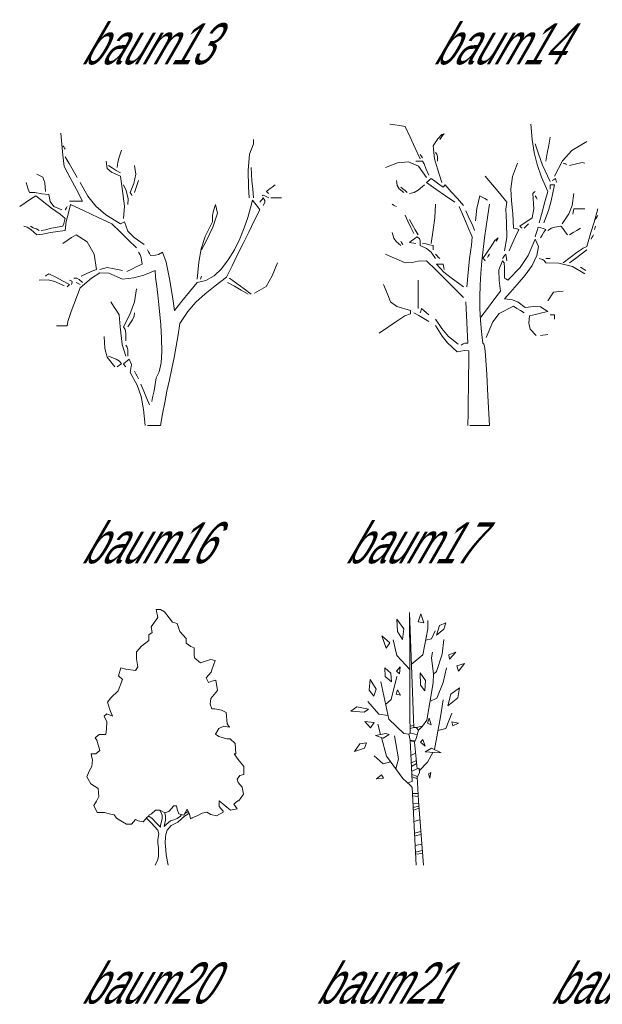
# Model space of a CAD drawing. Extents: x 12.9 to 34.2, y -51.7 to -4.
# Tile 4 of 75: x 12.9 to 17.9, y -41.4 to -33. Entities that reach past the tile are written whole.
import ezdxf
from ezdxf.enums import TextEntityAlignment as Align

# ---------------------------------------------------------------- set-up
doc = ezdxf.new("R2010")
doc.units = 0
doc.header["$MEASUREMENT"] = 0
doc.linetypes.add('AUSGEZOGEN', pattern=[0])
doc.layers.add('AST', color=44, linetype='CONTINUOUS', lineweight=18)
doc.layers.add('BLÄTTER', color=64, linetype='CONTINUOUS', lineweight=13)
doc.layers.add('FREIER_TEXT', color=7, linetype='AUSGEZOGEN')

msp = doc.modelspace()

# ---------------------------------------------------------------- linework, layer by layer
at = {"layer": 'AST'}
for p, q in [((16.12795, -33.94106), (16.0855, -33.935)), ((16.17106, -33.94745), (16.12795, -33.94106)), ((16.2145, -33.9545), (16.17106, -33.94745)), ((16.258, -34.04606), (16.2145, -33.9545)), ((17.29719, -34.06487), (17.2855, -33.935)), ((13.2905, -34.10456), (13.2815, -34.01)), ((16.3015, -34.13795), (16.258, -34.04606)), ((16.49328, -34.05839), (16.52773, -34.02361)), ((16.52206, -34.04795), (16.51, -34.064)), ((16.53445, -34.03256), (16.52206, -34.04795)), ((16.52773, -34.02361), (16.5475, -34.0175)), ((16.5475, -34.0175), (16.53445, -34.03256)), ((17.43895, -34.1135), (17.452, -34.046)), ((13.2995, -34.19945), (13.2905, -34.10456)), ((13.3055, -34.12856), (13.2995, -34.1195)), ((13.3115, -34.13795), (13.3055, -34.12856)), ((14.88904, -34.18972), (14.924, -34.1015)), ((14.924, -34.07606), (14.924, -34.064)), ((14.924, -34.08845), (14.924, -34.07606)), ((14.924, -34.1015), (14.924, -34.08845)), ((16.4545, -34.1195), (16.49328, -34.05839)), ((16.46461, -34.22878), (16.4545, -34.1195)), ((17.31457, -34.1758), (17.29719, -34.06487)), ((17.35179, -34.18745), (17.323, -34.1015)), ((17.42656, -34.181), (17.43895, -34.1135)), ((17.63623, -34.15945), (17.7655, -34.0835)), ((13.3085, -34.295), (13.2995, -34.19945)), ((13.3175, -34.148), (13.3115, -34.13795)), ((13.35095, -34.271), (13.3175, -34.2125)), ((13.76573, -34.25756), (13.77979, -34.21544)), ((13.77979, -34.21544), (13.7975, -34.157)), ((14.87825, -34.328), (14.88904, -34.18972)), ((16.345, -34.2305), (16.3015, -34.13795)), ((16.351, -34.2035), (16.345, -34.1945)), ((16.357, -34.2125), (16.351, -34.2035)), ((16.363, -34.2215), (16.357, -34.2125)), ((16.48666, -34.19072), (16.474, -34.175)), ((16.49134, -34.20979), (16.48666, -34.19072)), ((16.492, -34.2485), (16.49134, -34.20979)), ((17.34079, -34.27909), (17.31457, -34.1758)), ((17.38522, -34.28306), (17.35179, -34.18745)), ((17.4145, -34.2485), (17.42656, -34.181)), ((17.55628, -34.24706), (17.63623, -34.15945)), ((13.361, -34.39295), (13.3085, -34.295)), ((13.38506, -34.3295), (13.35095, -34.271)), ((13.67728, -34.31101), (13.6685, -34.2485)), ((13.71995, -34.30706), (13.6865, -34.286)), ((13.76, -34.304), (13.76573, -34.25756)), ((13.92112, -34.3609), (13.9085, -34.286)), ((16.15009, -34.26313), (16.0495, -34.304)), ((16.2445, -34.25488), (16.15009, -34.26313)), ((16.32879, -34.2922), (16.2445, -34.25488)), ((16.32556, -34.2485), (16.3075, -34.2485)), ((16.34395, -34.2485), (16.32556, -34.2485)), ((16.399, -34.388), (16.32879, -34.2922)), ((16.363, -34.2485), (16.34395, -34.2485)), ((16.37706, -34.27394), (16.363, -34.2485)), ((16.39144, -34.31306), (16.37706, -34.27394)), ((16.49139, -34.31573), (16.46461, -34.22878)), ((17.13102, -34.38071), (17.1745, -34.268)), ((17.37906, -34.38605), (17.34079, -34.27909)), ((17.452, -34.424), (17.38522, -34.28306)), ((17.488, -34.379), (17.55628, -34.24706)), ((17.572, -34.271), (17.563, -34.268)), ((17.581, -34.274), (17.572, -34.271)), ((17.59, -34.277), (17.581, -34.274)), ((17.617, -34.286), (17.68783, -34.26901)), ((17.68783, -34.26901), (17.72566, -34.26001)), ((17.72566, -34.26001), (17.7475, -34.268)), ((13.12655, -34.385), (13.0775, -34.3595)), ((13.4195, -34.388), (13.38506, -34.3295)), ((13.71272, -34.3445), (13.67728, -34.31101)), ((13.7885, -34.379), (13.71272, -34.3445)), ((13.75406, -34.32845), (13.71995, -34.30706)), ((13.7885, -34.3505), (13.75406, -34.32845)), ((13.80517, -34.48295), (13.7885, -34.379)), ((13.90439, -34.43911), (13.92112, -34.3609)), ((14.88097, -34.46854), (14.87825, -34.328)), ((14.90956, -34.41661), (14.9045, -34.304)), ((16.4185, -34.3685), (16.39144, -34.31306)), ((16.5295, -34.433), (16.49139, -34.31573)), ((16.96, -34.4525), (16.8985, -34.379)), ((17.11711, -34.48465), (17.13102, -34.38071)), ((12.995, -34.46045), (12.986, -34.433)), ((13.004, -34.48856), (12.995, -34.46045)), ((13.14494, -34.4335), (13.12655, -34.385)), ((13.151, -34.508), (13.14494, -34.4335)), ((13.4135, -34.49156), (13.361, -34.39295)), ((13.51196, -34.5467), (13.4465, -34.433)), ((13.8379, -34.49933), (13.8155, -34.4525)), ((13.871, -34.517), (13.90439, -34.43911)), ((13.9205, -34.48256), (13.9325, -34.44845)), ((13.9325, -34.44845), (13.9445, -34.415)), ((14.91895, -34.48789), (14.90956, -34.41661)), ((15.08306, -34.47056), (15.1085, -34.4525)), ((16.14906, -34.45645), (16.141, -34.415)), ((16.16344, -34.48556), (16.14906, -34.45645)), ((16.32723, -34.49822), (16.381, -34.4525)), ((16.41106, -34.421), (16.399, -34.433)), ((16.399, -34.433), (16.47856, -34.4885)), ((16.42345, -34.409), (16.41106, -34.421)), ((16.4365, -34.397), (16.42345, -34.409)), ((16.46995, -34.42106), (16.4365, -34.397)), ((16.50406, -34.44545), (16.46995, -34.42106)), ((16.5385, -34.4705), (16.50406, -34.44545)), ((16.5445, -34.4645), (16.5385, -34.4705)), ((16.5505, -34.4585), (16.5445, -34.4645)), ((16.5565, -34.4525), (16.5505, -34.4585)), ((16.609, -34.50995), (16.5565, -34.4525)), ((17.0215, -34.526), (16.96, -34.4525)), ((17.4325, -34.508), (17.37906, -34.38605)), ((17.464, -34.4525), (17.452, -34.4525)), ((17.452, -34.4525), (17.452, -34.4645)), ((17.452, -34.4645), (17.452, -34.4765)), ((17.46061, -34.58744), (17.488, -34.4525)), ((17.476, -34.4525), (17.464, -34.4525)), ((17.479, -34.409), (17.47, -34.415)), ((17.488, -34.4525), (17.476, -34.4525)), ((17.488, -34.403), (17.479, -34.409)), ((17.497, -34.397), (17.488, -34.403)), ((17.50006, -34.409), (17.497, -34.397)), ((17.50345, -34.421), (17.50006, -34.409)), ((17.5075, -34.433), (17.50345, -34.421)), ((13.013, -34.517), (13.004, -34.48856)), ((13.06051, -34.51766), (13.013, -34.517)), ((13.0685, -34.544), (13.02206, -34.57445)), ((13.12, -34.52834), (13.06051, -34.51766)), ((13.20305, -34.65017), (13.0685, -34.544)), ((13.1795, -34.535), (13.12, -34.52834)), ((13.19029, -34.59245), (13.1795, -34.535)), ((13.466, -34.5905), (13.4135, -34.49156)), ((13.5787, -34.6327), (13.51196, -34.5467)), ((13.82483, -34.63456), (13.80517, -34.48295)), ((13.85561, -34.57117), (13.8379, -34.49933)), ((13.87706, -34.526), (13.871, -34.517)), ((13.88345, -34.535), (13.87706, -34.526)), ((13.8905, -34.544), (13.88345, -34.535)), ((13.9085, -34.517), (13.9205, -34.48256)), ((14.8865, -34.5635), (14.88097, -34.46854)), ((14.924, -34.5635), (14.91895, -34.48789)), ((15.00556, -34.53872), (14.9975, -34.544)), ((15.01994, -34.54378), (15.00556, -34.53872)), ((15.053, -34.5635), (15.01994, -34.54378)), ((15.0335, -34.508), (15.05795, -34.48895)), ((15.03956, -34.514), (15.0335, -34.508)), ((15.04595, -34.52), (15.03956, -34.514)), ((15.053, -34.526), (15.04595, -34.52)), ((15.05795, -34.48895), (15.08306, -34.47056)), ((16.2055, -34.517), (16.16344, -34.48556)), ((16.19656, -34.48556), (16.1785, -34.4705)), ((16.21495, -34.50095), (16.19656, -34.48556)), ((16.234, -34.517), (16.21495, -34.50095)), ((16.252, -34.526), (16.29378, -34.51729)), ((16.29378, -34.51729), (16.32723, -34.49822)), ((16.47856, -34.4885), (16.55845, -34.544)), ((16.55845, -34.544), (16.639, -34.5995)), ((16.6615, -34.56806), (16.609, -34.50995)), ((16.84029, -34.59289), (16.852, -34.544)), ((16.852, -34.544), (16.87306, -34.55606)), ((17.083, -34.5995), (17.0215, -34.526)), ((17.12137, -34.58758), (17.11711, -34.48465)), ((17.3035, -34.526), (17.30956, -34.52)), ((17.31306, -34.65494), (17.3035, -34.526)), ((17.30956, -34.52), (17.31595, -34.514)), ((17.31595, -34.514), (17.323, -34.508)), ((17.329, -34.55306), (17.323, -34.544)), ((17.40745, -34.59656), (17.4325, -34.508)), ((17.452, -34.4765), (17.452, -34.4885)), ((17.63905, -34.62689), (17.6545, -34.526)), ((12.97595, -34.60556), (12.9305, -34.637)), ((13.02206, -34.57445), (12.97595, -34.60556)), ((13.22072, -34.63655), (13.19029, -34.59245)), ((13.364, -34.619), (13.34662, -34.69051)), ((13.355, -34.5905), (13.39145, -34.5905)), ((13.481, -34.67345), (13.364, -34.619)), ((13.39145, -34.5905), (13.42856, -34.5905)), ((13.42856, -34.5905), (13.466, -34.5905)), ((13.66483, -34.70659), (13.5787, -34.6327)), ((13.8155, -34.7375), (13.82483, -34.63456)), ((13.853, -34.619), (13.85561, -34.57117)), ((14.581, -34.67345), (14.6, -34.619)), ((14.6, -34.619), (14.61691, -34.69318)), ((14.9135, -34.5815), (14.89846, -34.64813)), ((14.93456, -34.60856), (14.9135, -34.5815)), ((14.95595, -34.63595), (14.93456, -34.60856)), ((14.98706, -34.5875), (14.978, -34.5995)), ((14.99645, -34.5755), (14.98706, -34.5875)), ((15.0065, -34.5635), (14.99645, -34.5755)), ((15.0185, -34.58389), (15.0065, -34.5635)), ((15.0065, -34.628), (15.0185, -34.60061)), ((15.0185, -34.60061), (15.0185, -34.58389)), ((15.071, -34.5635), (15.10106, -34.5635)), ((15.10106, -34.5635), (15.13145, -34.5635)), ((15.13145, -34.5635), (15.1625, -34.5635)), ((16.117, -34.62356), (16.105, -34.6175)), ((16.129, -34.62995), (16.117, -34.62356)), ((16.141, -34.637), (16.129, -34.62995)), ((16.46895, -34.73183), (16.474, -34.6175)), ((16.714, -34.6265), (16.6615, -34.56806)), ((16.82623, -34.65211), (16.84029, -34.59289)), ((16.87306, -34.55606), (16.89445, -34.56845)), ((16.89445, -34.56845), (16.9165, -34.5815)), ((16.91989, -34.7104), (16.9345, -34.6175)), ((17.07321, -34.65937), (17.083, -34.5995)), ((17.13231, -34.69727), (17.12137, -34.58758)), ((17.335, -34.56245), (17.329, -34.55306)), ((17.341, -34.5725), (17.335, -34.56245)), ((17.38306, -34.68545), (17.40745, -34.59656)), ((17.4369, -34.67105), (17.46061, -34.58744)), ((17.61094, -34.69912), (17.63905, -34.62689)), ((13.27595, -34.70033), (13.20305, -34.65017)), ((13.2905, -34.664), (13.22072, -34.63655)), ((13.3175, -34.7375), (13.27595, -34.70033)), ((13.3175, -34.664), (13.3235, -34.655)), ((13.3235, -34.655), (13.3295, -34.646)), ((13.34662, -34.69051), (13.32689, -34.763)), ((13.3295, -34.646), (13.3355, -34.637)), ((13.598, -34.72856), (13.481, -34.67345)), ((13.7885, -34.784), (13.66483, -34.70659)), ((14.573, -34.766), (14.57401, -34.71155)), ((14.57401, -34.71155), (14.581, -34.67345)), ((14.61691, -34.69318), (14.5777, -34.81307)), ((14.89846, -34.64813), (14.87519, -34.72865)), ((14.93012, -34.75927), (14.978, -34.664)), ((14.978, -34.664), (14.95595, -34.63595)), ((16.23895, -34.76195), (16.2145, -34.7105)), ((16.71295, -34.72256), (16.6765, -34.637)), ((16.76506, -34.74517), (16.732, -34.673)), ((16.8145, -34.757), (16.82623, -34.65211)), ((16.9056, -34.80578), (16.91989, -34.7104)), ((17.07888, -34.77125), (17.07321, -34.65937)), ((17.1385, -34.8215), (17.13231, -34.69727)), ((17.29795, -34.73156), (17.31306, -34.65494)), ((17.359, -34.775), (17.38306, -34.68545)), ((17.3965, -34.775), (17.4369, -34.67105)), ((17.5525, -34.784), (17.61094, -34.69912)), ((17.6455, -34.7015), (17.6485, -34.68545)), ((17.6485, -34.68545), (17.6515, -34.67006)), ((17.6515, -34.67006), (17.6545, -34.655)), ((17.6545, -34.655), (17.68495, -34.655)), ((17.68495, -34.655), (17.71606, -34.655)), ((17.71606, -34.655), (17.7475, -34.655)), ((17.82528, -34.76995), (17.857, -34.655)), ((17.851, -34.72256), (17.857, -34.7105)), ((13.2995, -34.8035), (13.3055, -34.78106)), ((13.3055, -34.78106), (13.3115, -34.75895)), ((13.3115, -34.75895), (13.3175, -34.7375)), ((13.32689, -34.763), (13.3175, -34.8395)), ((13.715, -34.784), (13.598, -34.72856)), ((13.7855, -34.85156), (13.715, -34.784)), ((13.8005, -34.778), (13.7885, -34.784)), ((13.8125, -34.772), (13.8005, -34.778)), ((13.8245, -34.766), (13.8125, -34.772)), ((13.85333, -34.84717), (13.8245, -34.766)), ((14.51255, -34.89092), (14.573, -34.766)), ((14.87519, -34.72865), (14.84413, -34.81814)), ((14.88245, -34.85456), (14.93012, -34.75927)), ((16.26406, -34.81406), (16.23895, -34.76195)), ((16.27606, -34.79045), (16.252, -34.748)), ((16.30045, -34.83356), (16.27606, -34.79045)), ((16.45555, -34.83416), (16.46895, -34.73183)), ((16.75006, -34.80845), (16.71295, -34.72256)), ((16.79044, -34.79234), (16.76506, -34.74517)), ((16.8055, -34.8395), (16.79044, -34.79234)), ((17.08174, -34.90114), (17.07888, -34.77125)), ((17.1925, -34.8035), (17.29795, -34.73156)), ((17.24206, -34.80845), (17.25445, -34.79606)), ((17.25445, -34.79606), (17.2675, -34.784)), ((17.79723, -34.85756), (17.82528, -34.76995)), ((17.839, -34.748), (17.845, -34.73495)), ((17.845, -34.73495), (17.851, -34.72256)), ((12.99562, -34.81223), (12.9665, -34.8035)), ((13.02439, -34.83128), (12.99562, -34.81223)), ((13.04578, -34.81684), (13.022, -34.8035)), ((13.0775, -34.877), (13.02439, -34.83128)), ((13.07323, -34.82617), (13.04578, -34.81684)), ((13.097, -34.8395), (13.07323, -34.82617)), ((13.12739, -34.87129), (13.0775, -34.877)), ((13.115, -34.8395), (13.15016, -34.83416)), ((13.19362, -34.85723), (13.12739, -34.87129)), ((13.15016, -34.83416), (13.20233, -34.82084)), ((13.3175, -34.8395), (13.19362, -34.85723)), ((13.20233, -34.82084), (13.2995, -34.8035)), ((13.4105, -34.877), (13.37306, -34.90106)), ((13.50628, -34.93729), (13.4105, -34.877)), ((13.856, -34.91945), (13.7855, -34.85156)), ((13.90717, -34.89934), (13.85333, -34.84717)), ((14.5777, -34.81307), (14.51963, -34.93267)), ((14.84413, -34.81814), (14.8057, -34.91167)), ((14.83495, -34.94995), (14.88245, -34.85456)), ((16.11973, -34.90462), (16.105, -34.8575)), ((16.2895, -34.8665), (16.26406, -34.81406)), ((16.3255, -34.877), (16.30045, -34.83356)), ((16.4365, -34.9505), (16.45555, -34.83416)), ((16.7875, -34.895), (16.75006, -34.80845)), ((16.89208, -34.90322), (16.9056, -34.80578)), ((17.1535, -34.8245), (17.1385, -34.8215)), ((17.1685, -34.8275), (17.1535, -34.8245)), ((17.15545, -34.892), (17.1835, -34.8305)), ((17.1835, -34.8305), (17.1685, -34.8275)), ((17.19856, -34.8095), (17.1925, -34.8035)), ((17.20495, -34.8155), (17.19856, -34.8095)), ((17.212, -34.8215), (17.20495, -34.8155)), ((17.23, -34.8215), (17.24206, -34.80845)), ((17.332, -34.86695), (17.323, -34.895)), ((17.341, -34.83956), (17.332, -34.86695)), ((17.35, -34.8125), (17.341, -34.83956)), ((17.37106, -34.8185), (17.35, -34.8125)), ((17.368, -34.904), (17.38306, -34.87895)), ((17.39245, -34.8245), (17.37106, -34.8185)), ((17.38306, -34.87895), (17.39845, -34.85456)), ((17.4145, -34.8305), (17.39245, -34.8245)), ((17.39845, -34.85456), (17.4145, -34.8305)), ((17.46162, -34.82017), (17.4325, -34.8395)), ((17.49039, -34.81084), (17.46162, -34.82017)), ((17.5435, -34.8035), (17.49039, -34.81084)), ((17.56156, -34.82756), (17.5435, -34.8035)), ((17.57995, -34.85195), (17.56156, -34.82756)), ((17.599, -34.877), (17.57995, -34.85195)), ((17.617, -34.877), (17.64745, -34.85795)), ((17.64745, -34.85795), (17.67856, -34.83956)), ((17.67856, -34.83956), (17.71, -34.8215)), ((17.7655, -34.9775), (17.79723, -34.85756)), ((17.81395, -34.889), (17.821, -34.877)), ((17.83, -34.8305), (17.833, -34.8215)), ((17.833, -34.8215), (17.836, -34.8125)), ((17.836, -34.8125), (17.839, -34.8035)), ((13.33595, -34.92545), (13.2995, -34.9505)), ((13.37306, -34.90106), (13.33595, -34.92545)), ((13.56473, -35.04323), (13.50628, -34.93729)), ((13.9265, -34.988), (13.856, -34.91945)), ((13.991, -34.9595), (13.90717, -34.89934)), ((14.47757, -34.997), (14.51255, -34.89092)), ((14.51963, -34.93267), (14.48, -35.006)), ((14.8057, -34.91167), (14.76032, -35.00432)), ((14.78756, -35.04545), (14.83495, -34.94995)), ((16.13878, -34.93339), (16.11973, -34.90462)), ((16.1785, -34.9685), (16.13878, -34.93339)), ((16.1845, -34.9415), (16.1785, -34.9325)), ((16.1905, -34.9505), (16.1845, -34.9415)), ((16.1965, -34.9595), (16.1905, -34.9505)), ((16.27306, -34.92545), (16.252, -34.9415)), ((16.252, -34.9415), (16.27006, -34.9445)), ((16.27006, -34.9445), (16.28845, -34.9475)), ((16.29445, -34.91006), (16.27306, -34.92545)), ((16.28845, -34.9475), (16.3075, -34.9505)), ((16.3165, -34.895), (16.29445, -34.91006)), ((16.33656, -34.90973), (16.3165, -34.895)), ((16.34395, -34.92878), (16.33656, -34.90973)), ((16.345, -34.9685), (16.34395, -34.92878)), ((16.39678, -34.99495), (16.345, -34.9685)), ((16.39473, -34.95517), (16.363, -34.9505)), ((16.42278, -34.96384), (16.39473, -34.95517)), ((16.4545, -34.9685), (16.42278, -34.96384)), ((16.4545, -34.98056), (16.4545, -34.9685)), ((16.76506, -35.07845), (16.78144, -34.96406)), ((16.78144, -34.96406), (16.7875, -34.895)), ((16.87978, -35.00228), (16.89208, -34.90322)), ((16.93978, -34.98866), (16.97923, -34.92683)), ((16.97923, -34.92683), (17.008, -34.904)), ((16.996, -34.92245), (16.99, -34.9325)), ((17.002, -34.91306), (16.996, -34.92245)), ((17.008, -34.904), (17.002, -34.91306)), ((17.0635, -35.015), (17.08174, -34.90114)), ((17.101, -35.015), (17.12806, -34.9535)), ((17.12806, -34.9535), (17.15545, -34.892)), ((17.323, -34.913), (17.26345, -35.05334)), ((17.35114, -34.97753), (17.323, -34.913)), ((17.8015, -34.913), (17.80756, -34.901)), ((17.80756, -34.901), (17.81395, -34.889)), ((13.5845, -35.1725), (13.56473, -35.04323)), ((13.95856, -35.04679), (13.9445, -35.024)), ((13.96595, -35.07323), (13.95856, -35.04679)), ((14.0285, -35.02106), (14.0195, -35.006)), ((14.0375, -35.03645), (14.0285, -35.02106)), ((14.0465, -35.0525), (14.0375, -35.03645)), ((14.08729, -35.05145), (14.0465, -35.0525)), ((14.11373, -35.04406), (14.08729, -35.05145)), ((14.1485, -35.024), (14.11373, -35.04406)), ((14.18024, -35.11109), (14.1485, -35.024)), ((14.45804, -35.10983), (14.47757, -34.997)), ((14.76032, -35.00432), (14.70841, -35.09116)), ((14.74027, -35.14112), (14.78756, -35.04545)), ((16.10395, -35.06645), (16.0495, -35.042)), ((16.43722, -35.02406), (16.39678, -34.99495)), ((16.474, -35.0795), (16.43722, -35.02406)), ((16.4545, -34.99295), (16.4545, -34.98056)), ((16.4545, -35.006), (16.4545, -34.99295)), ((16.486, -35.05406), (16.474, -35.042)), ((16.498, -35.06645), (16.486, -35.05406)), ((16.86915, -35.1025), (16.87978, -35.00228)), ((16.879, -35.0795), (16.93978, -34.98866)), ((16.9225, -35.06045), (16.9285, -35.05106)), ((16.9285, -35.05106), (16.9345, -35.042)), ((17.0635, -35.05406), (17.0545, -35.06645)), ((17.0725, -35.042), (17.0635, -35.05406)), ((17.07556, -35.06006), (17.0725, -35.042)), ((17.26345, -35.05334), (17.19655, -35.15567)), ((17.29738, -35.13739), (17.33886, -35.05423)), ((17.33886, -35.05423), (17.35114, -34.97753)), ((17.563, -35.117), (17.6805, -35.02583)), ((17.6665, -35.07956), (17.716, -35.04245)), ((17.6805, -35.02583), (17.733, -34.98967)), ((17.716, -35.04245), (17.7655, -35.006)), ((17.733, -34.98967), (17.7655, -34.9775)), ((13.92956, -35.14706), (13.973, -35.126)), ((13.973, -35.126), (13.96595, -35.07323)), ((14.21113, -35.26513), (14.18024, -35.11109)), ((14.444, -35.255), (14.45804, -35.10983)), ((14.70841, -35.09116), (14.6504, -35.16727)), ((15.08234, -35.2279), (15.1265, -35.117)), ((16.15906, -35.09156), (16.10395, -35.06645)), ((16.2145, -35.117), (16.15906, -35.09156)), ((16.27534, -35.11195), (16.2145, -35.117)), ((16.32717, -35.10256), (16.27534, -35.11195)), ((16.399, -35.0975), (16.32717, -35.10256)), ((16.47775, -35.17625), (16.399, -35.0975)), ((16.54656, -35.19416), (16.483, -35.126)), ((16.483, -35.126), (16.50106, -35.126)), ((16.51, -35.0795), (16.498, -35.06645)), ((16.50106, -35.126), (16.51945, -35.126)), ((16.51945, -35.126), (16.5385, -35.126)), ((16.5385, -35.126), (16.5415, -35.14106)), ((16.741, -35.3195), (16.76506, -35.07845)), ((16.86063, -35.20345), (16.86915, -35.1025)), ((16.88506, -35.0855), (16.879, -35.0795)), ((16.89145, -35.0915), (16.88506, -35.0855)), ((16.8985, -35.0975), (16.89145, -35.0915)), ((16.9165, -35.0705), (16.9225, -35.06045)), ((17.0455, -35.0975), (17.01283, -35.17544)), ((17.0545, -35.06645), (17.0455, -35.0795)), ((17.05816, -35.116), (17.0455, -35.0975)), ((17.06284, -35.1545), (17.05816, -35.116)), ((17.07895, -35.07845), (17.07556, -35.06006)), ((17.083, -35.0975), (17.07895, -35.07845)), ((17.23791, -35.22136), (17.29738, -35.13739)), ((17.38606, -35.0869), (17.359, -35.0795)), ((17.40045, -35.09662), (17.38606, -35.0869)), ((17.4145, -35.117), (17.40045, -35.09662)), ((17.4145, -35.0795), (17.42656, -35.0795)), ((17.52517, -35.11739), (17.4145, -35.117)), ((17.42656, -35.0795), (17.43895, -35.0795)), ((17.43895, -35.0795), (17.452, -35.0795)), ((17.64184, -35.14711), (17.52517, -35.11739)), ((17.617, -35.117), (17.6665, -35.07956)), ((13.16006, -35.22095), (13.151, -35.228)), ((13.16945, -35.21456), (13.16006, -35.22095)), ((13.1795, -35.2085), (13.16945, -35.21456)), ((13.238, -35.23895), (13.1795, -35.2085)), ((13.4555, -35.228), (13.49795, -35.20895)), ((13.49795, -35.20895), (13.54106, -35.19056)), ((13.54106, -35.19056), (13.5845, -35.1725)), ((13.61413, -35.20232), (13.54325, -35.24551)), ((13.67551, -35.15584), (13.613, -35.1725)), ((13.6912, -35.20384), (13.61413, -35.20232)), ((13.736, -35.16617), (13.67551, -35.15584)), ((13.8065, -35.255), (13.6912, -35.20384)), ((13.8065, -35.1815), (13.736, -35.16617)), ((13.844, -35.1905), (13.88645, -35.16845)), ((13.88645, -35.16845), (13.92956, -35.14706)), ((13.98806, -35.21956), (13.90345, -35.24294)), ((14.084, -35.1815), (13.98806, -35.21956)), ((14.0894, -35.23702), (14.084, -35.1815)), ((14.6504, -35.16727), (14.58671, -35.22773)), ((14.693, -35.237), (14.74027, -35.14112)), ((16.5565, -35.255), (16.47775, -35.17625)), ((16.5415, -35.14106), (16.5445, -35.15645)), ((16.5445, -35.15645), (16.5475, -35.1725)), ((16.60645, -35.24434), (16.54656, -35.19416)), ((16.85467, -35.30467), (16.86063, -35.20345)), ((17.01283, -35.17544), (17.01817, -35.26505)), ((17.0635, -35.246), (17.06284, -35.1545)), ((17.19655, -35.15567), (17.092, -35.264)), ((17.17162, -35.30048), (17.23791, -35.22136)), ((17.7475, -35.2085), (17.64184, -35.14711)), ((17.72506, -35.16206), (17.71, -35.153)), ((17.74045, -35.17145), (17.72506, -35.16206)), ((17.7565, -35.1815), (17.74045, -35.17145)), ((13.17284, -35.26139), (13.097, -35.264)), ((13.22966, -35.27411), (13.17284, -35.26139)), ((13.3085, -35.3105), (13.22966, -35.27411)), ((13.2965, -35.27006), (13.238, -35.23895)), ((13.355, -35.3015), (13.2965, -35.27006)), ((13.34795, -35.3075), (13.355, -35.3015)), ((13.37366, -35.2714), (13.355, -35.264)), ((13.373, -35.3015), (13.37834, -35.28112)), ((13.37834, -35.28112), (13.37366, -35.2714)), ((13.41878, -35.24734), (13.391, -35.246)), ((13.4225, -35.28806), (13.4105, -35.282)), ((13.43822, -35.25667), (13.41878, -35.24734)), ((13.4345, -35.29445), (13.4225, -35.28806)), ((13.4465, -35.3015), (13.4345, -35.29445)), ((13.466, -35.282), (13.43822, -35.25667)), ((13.54325, -35.24551), (13.4465, -35.3285)), ((13.90345, -35.24294), (13.8065, -35.255)), ((14.09891, -35.3174), (14.0894, -35.23702)), ((14.23583, -35.42309), (14.21113, -35.26513)), ((14.444, -35.282), (14.37845, -35.36156)), ((14.51777, -35.26762), (14.444, -35.282)), ((14.471, -35.255), (14.474, -35.246)), ((14.474, -35.246), (14.477, -35.237)), ((14.477, -35.237), (14.48, -35.228)), ((14.58671, -35.22773), (14.51777, -35.26762)), ((14.59594, -35.3116), (14.693, -35.237)), ((14.7605, -35.31545), (14.702, -35.282)), ((14.7815, -35.29145), (14.72, -35.246)), ((14.843, -35.33756), (14.7815, -35.29145)), ((15.03017, -35.31811), (15.08234, -35.2279)), ((16.06716, -35.38826), (16.03, -35.3015)), ((16.3255, -35.34356), (16.3255, -35.264)), ((16.63525, -35.33375), (16.5565, -35.255)), ((16.714, -35.3195), (16.60645, -35.24434)), ((16.85173, -35.40572), (16.85467, -35.30467)), ((17.01817, -35.26505), (17.0275, -35.357)), ((17.07256, -35.252), (17.0635, -35.246)), ((17.08195, -35.258), (17.07256, -35.252)), ((17.092, -35.264), (17.08195, -35.258)), ((17.10976, -35.36909), (17.17162, -35.30048)), ((13.3355, -35.3195), (13.34156, -35.3135)), ((13.34156, -35.3135), (13.34795, -35.3075)), ((13.4465, -35.3285), (13.3684, -35.5315)), ((13.91039, -35.44916), (13.9265, -35.3375)), ((14.11061, -35.41634), (14.09891, -35.3174)), ((14.37845, -35.36156), (14.31356, -35.44145)), ((14.43305, -35.44955), (14.51009, -35.37941)), ((14.51009, -35.37941), (14.59594, -35.3116)), ((14.819, -35.34956), (14.7605, -35.31545)), ((14.8775, -35.384), (14.819, -35.34956)), ((14.9045, -35.384), (14.843, -35.33756)), ((14.933, -35.375), (15.03017, -35.31811)), ((16.09207, -35.44663), (16.06716, -35.38826)), ((16.3255, -35.42345), (16.3255, -35.34356)), ((16.714, -35.4125), (16.63525, -35.33375)), ((17.0275, -35.357), (16.972, -35.4305)), ((17.0635, -35.4215), (17.10976, -35.36909)), ((17.44756, -35.41445), (17.46295, -35.39006)), ((17.46295, -35.39006), (17.479, -35.366)), ((17.479, -35.366), (17.50645, -35.363)), ((17.50645, -35.363), (17.53456, -35.36)), ((17.53456, -35.36), (17.563, -35.357)), ((13.73006, -35.48495), (13.706, -35.4485)), ((13.86961, -35.55683), (13.91039, -35.44916)), ((14.1226, -35.52746), (14.11061, -35.41634)), ((14.249, -35.522), (14.23583, -35.42309)), ((14.31356, -35.44145), (14.249, -35.522)), ((14.36233, -35.53105), (14.43305, -35.44955)), ((16.1437, -35.48755), (16.09207, -35.44663)), ((16.3255, -35.504), (16.3255, -35.42345)), ((16.738, -35.5655), (16.732, -35.4485)), ((16.85224, -35.50618), (16.85173, -35.40572)), ((16.972, -35.4305), (16.9165, -35.504)), ((17.12967, -35.43023), (17.0635, -35.4215)), ((17.17783, -35.45029), (17.12967, -35.43023)), ((17.239, -35.495), (17.17783, -35.45029)), ((17.4325, -35.4395), (17.44756, -35.41445)), ((13.3684, -35.5315), (13.33961, -35.6155)), ((13.75445, -35.52206), (13.73006, -35.48495)), ((13.7795, -35.5595), (13.75445, -35.52206)), ((13.8155, -35.6615), (13.86961, -35.55683)), ((13.90645, -35.56994), (13.9085, -35.5415)), ((14.13295, -35.64445), (14.1226, -35.52746)), ((14.2955, -35.633), (14.36233, -35.53105)), ((16.261, -35.522), (16.1437, -35.48755)), ((16.21411, -35.56861), (16.261, -35.5505)), ((16.261, -35.53106), (16.261, -35.522)), ((16.261, -35.54045), (16.261, -35.53106)), ((16.261, -35.5505), (16.261, -35.54045)), ((16.33195, -35.56556), (16.2895, -35.5415)), ((16.348, -35.52845), (16.345, -35.5415)), ((16.351, -35.51606), (16.348, -35.52845)), ((16.354, -35.504), (16.351, -35.51606)), ((16.37506, -35.52206), (16.354, -35.504)), ((16.39645, -35.54045), (16.37506, -35.52206)), ((16.4185, -35.5595), (16.39645, -35.54045)), ((16.85665, -35.6056), (16.85224, -35.50618)), ((16.9165, -35.504), (16.861, -35.5775)), ((16.96239, -35.61778), (17.01661, -35.54723)), ((17.01661, -35.54723), (17.1385, -35.486)), ((17.1385, -35.486), (17.16856, -35.50406)), ((17.16856, -35.50406), (17.19895, -35.52245)), ((17.19895, -35.52245), (17.23, -35.5415)), ((17.3115, -35.488), (17.239, -35.495)), ((17.2765, -35.5685), (17.32795, -35.55545)), ((17.368, -35.492), (17.3115, -35.488)), ((17.32795, -35.55545), (17.38006, -35.54306)), ((17.4325, -35.531), (17.368, -35.492)), ((17.38006, -35.54306), (17.4325, -35.531)), ((13.33961, -35.6155), (13.3355, -35.6525)), ((13.7869, -35.66084), (13.7795, -35.5595)), ((13.853, -35.6615), (13.89206, -35.60105)), ((13.89206, -35.60105), (13.90645, -35.56994)), ((14.28115, -35.72896), (14.2955, -35.633)), ((15.994, -35.7155), (16.14489, -35.61139)), ((16.14489, -35.61139), (16.21411, -35.56861)), ((16.37506, -35.58995), (16.33195, -35.56556)), ((16.4185, -35.615), (16.37506, -35.58995)), ((16.52884, -35.67517), (16.474, -35.597)), ((16.744, -35.6825), (16.738, -35.5655)), ((16.86543, -35.70352), (16.85665, -35.6056)), ((16.9075, -35.753), (16.96239, -35.61778)), ((17.27023, -35.63033), (17.2765, -35.5685)), ((17.28129, -35.68117), (17.27023, -35.63033)), ((17.464, -35.5595), (17.452, -35.5595)), ((17.476, -35.5595), (17.464, -35.5595)), ((17.488, -35.5595), (17.476, -35.5595)), ((17.488, -35.57156), (17.488, -35.5595)), ((17.488, -35.58395), (17.488, -35.57156)), ((17.488, -35.597), (17.488, -35.58395)), ((13.27406, -35.6525), (13.244, -35.6525)), ((13.30445, -35.6525), (13.27406, -35.6525)), ((13.3355, -35.6525), (13.30445, -35.6525)), ((13.80461, -35.81216), (13.7869, -35.66084)), ((13.82923, -35.68394), (13.8155, -35.6615)), ((13.83428, -35.71505), (13.82923, -35.68394)), ((13.835, -35.7815), (13.83428, -35.71505)), ((14.13973, -35.76092), (14.13295, -35.64445)), ((16.52983, -35.73923), (16.474, -35.651)), ((16.58566, -35.74433), (16.52884, -35.67517)), ((16.75, -35.7995), (16.744, -35.6825)), ((16.879, -35.7995), (16.86543, -35.70352)), ((17.332, -35.735), (17.28129, -35.68117)), ((13.65755, -35.84489), (13.6505, -35.744)), ((14.14105, -35.87057), (14.13973, -35.76092)), ((14.26448, -35.82487), (14.28115, -35.72896)), ((16.57767, -35.79679), (16.52983, -35.73923)), ((16.6585, -35.873), (16.57767, -35.79679)), ((16.6675, -35.8085), (16.58566, -35.74433)), ((16.6945, -35.8175), (16.70956, -35.80484)), ((16.70956, -35.80484), (16.72395, -35.80016)), ((16.72395, -35.80016), (16.75, -35.7995)), ((16.88632, -35.80816), (16.879, -35.7995)), ((16.89223, -35.82686), (16.88632, -35.80816)), ((17.368, -35.735), (17.38906, -35.732)), ((17.38906, -35.732), (17.41045, -35.729)), ((17.41045, -35.729), (17.4325, -35.726)), ((13.67695, -35.91911), (13.65755, -35.84489)), ((13.835, -35.9105), (13.80461, -35.81216)), ((13.84766, -35.83394), (13.835, -35.8175)), ((13.85234, -35.85806), (13.84766, -35.83394)), ((13.853, -35.9105), (13.85234, -35.85806)), ((14.13497, -35.96702), (14.14105, -35.87057)), ((14.24606, -35.92078), (14.26448, -35.82487)), ((16.69056, -35.86867), (16.6585, -35.873)), ((16.72095, -35.86234), (16.69056, -35.86867)), ((16.759, -35.864), (16.72095, -35.86234)), ((16.7575, -35.96977), (16.759, -35.864)), ((16.89769, -35.86787), (16.89223, -35.82686)), ((16.90369, -35.94343), (16.89769, -35.86787)), ((13.742, -36.002), (13.67695, -35.91911)), ((13.75261, -35.93689), (13.6865, -35.9105)), ((13.78139, -35.95361), (13.75261, -35.93689)), ((13.7975, -35.975), (13.78139, -35.95361)), ((13.78445, -35.984), (13.7975, -35.975)), ((13.86323, -35.9374), (13.8155, -35.975)), ((13.8155, -35.975), (13.82156, -35.984)), ((13.88228, -35.98312), (13.86323, -35.9374)), ((14.1196, -36.04396), (14.13497, -35.96702)), ((14.22644, -36.01678), (14.24606, -35.92078)), ((16.756, -36.07556), (16.7575, -35.96977)), ((16.91116, -36.06581), (16.90369, -35.94343)), ((13.76, -36.002), (13.77206, -35.993)), ((13.77206, -35.993), (13.78445, -35.984)), ((13.82156, -35.984), (13.82795, -35.993)), ((13.82795, -35.993), (13.835, -36.002)), ((13.871, -36.0485), (13.88228, -35.98312)), ((13.93271, -36.15638), (13.871, -36.0485)), ((13.9205, -36.06056), (13.9085, -36.0395)), ((13.9325, -36.08195), (13.9205, -36.06056)), ((14.093, -36.095), (14.1196, -36.04396)), ((14.20622, -36.1129), (14.22644, -36.01678)), ((13.9445, -36.104), (13.9325, -36.08195)), ((14.07529, -36.20483), (14.093, -36.095)), ((14.18594, -36.20923), (14.20622, -36.1129)), ((16.7545, -36.18145), (16.756, -36.07556)), ((16.92112, -36.24725), (16.91116, -36.06581)), ((13.96645, -36.2557), (13.93271, -36.15638)), ((13.98806, -36.20795), (13.964, -36.1505)), ((14.01245, -36.26606), (13.98806, -36.20795)), ((14.06123, -36.26167), (14.07529, -36.20483)), ((14.16619, -36.30581), (14.18594, -36.20923)), ((16.753, -36.28745), (16.7545, -36.18145)), ((13.9847, -36.36428), (13.96645, -36.2557)), ((14.0375, -36.3245), (14.01245, -36.26606)), ((14.0555, -36.2975), (14.06123, -36.26167)), ((14.14751, -36.40271), (14.16619, -36.30581)), ((16.7515, -36.39362), (16.753, -36.28745)), ((16.9345, -36.5), (16.92112, -36.24725)), ((14, -36.5), (13.9847, -36.36428)), ((16.75, -36.5), (16.7515, -36.39362)), ((14.1305, -36.5), (14.14751, -36.40271)), ((14.0195, -36.5), (14.05595, -36.5)), ((14.05595, -36.5), (14.09306, -36.5)), ((14.09306, -36.5), (14.1305, -36.5)), ((16.768, -36.5), (16.8235, -36.5)), ((16.8235, -36.5), (16.879, -36.5)), ((16.879, -36.5), (16.9345, -36.5)), ((16.25461, -38.52365), (16.25161, -38.09289)), ((16.28557, -38.99932), (16.25161, -38.09289)), ((16.36778, -38.45508), (16.4089, -38.23183)), ((16.4089, -38.23183), (16.40939, -38.16105)), ((16.39104, -38.3288), (16.43995, -38.31773)), ((16.43995, -38.31773), (16.47207, -38.2509)), ((16.53185, -38.44903), (16.54517, -38.32264)), ((16.14621, -38.4604), (16.11232, -38.32666)), ((16.25479, -38.58059), (16.14621, -38.4604)), ((16.26822, -38.53629), (16.36778, -38.45508)), ((16.4396, -38.48001), (16.4474, -38.43088)), ((16.45859, -38.6185), (16.4396, -38.48001)), ((16.48356, -38.59626), (16.53185, -38.44903)), ((16.25611, -38.99334), (16.25461, -38.52365)), ((16.53996, -38.68914), (16.56835, -38.56523)), ((16.09617, -38.83553), (16.1459, -38.63968)), ((16.45435, -38.69321), (16.45859, -38.6185)), ((16.45859, -38.6185), (16.48356, -38.59626)), ((16.07639, -39.00356), (16.00792, -38.68543)), ((16.40005, -39.01049), (16.45435, -38.69321)), ((16.48693, -38.82424), (16.53996, -38.68914)), ((16.4272, -38.85185), (16.48693, -38.82424)), ((15.99111, -38.96093), (15.89885, -38.85284)), ((16.04914, -38.87696), (16.09617, -38.83553)), ((16.51558, -38.98327), (16.53892, -38.83861)), ((16.06934, -38.97079), (15.99111, -38.96093)), ((16.25955, -39.09313), (16.25611, -38.99334)), ((16.46552, -39.26176), (16.51558, -38.98327)), ((16.56327, -39.0817), (16.61255, -38.95124)), ((16.00635, -39.13202), (15.98309, -39.04496)), ((16.20577, -39.12592), (16.07639, -39.00356)), ((16.2855, -39.05573), (16.25848, -39.062)), ((16.28865, -39.07462), (16.25913, -39.08068)), ((16.28865, -39.07462), (16.28557, -38.99932)), ((16.30935, -39.07477), (16.28865, -39.07462)), ((16.30935, -39.07477), (16.36249, -39.06161)), ((16.32965, -39.0952), (16.30935, -39.07477)), ((16.36249, -39.06161), (16.32965, -39.0952)), ((16.36249, -39.06161), (16.40005, -39.01049)), ((16.01362, -39.15923), (16.05561, -39.31641)), ((16.15962, -39.34049), (16.12379, -39.14404)), ((16.24603, -39.12899), (16.20577, -39.12592)), ((16.24603, -39.12899), (16.25934, -39.12418)), ((16.25895, -39.18042), (16.24603, -39.12899)), ((16.25934, -39.12418), (16.25955, -39.09313)), ((16.31719, -39.13718), (16.25938, -39.11807)), ((16.32835, -39.09637), (16.3087, -39.1683)), ((16.49466, -39.0997), (16.56327, -39.0817)), ((16.27632, -39.53295), (16.25895, -39.18042)), ((16.25895, -39.18042), (16.30097, -39.18731)), ((16.25931, -39.18784), (16.29726, -39.19643)), ((16.29606, -39.19938), (16.3087, -39.1683)), ((16.31821, -39.42586), (16.29606, -39.19938)), ((16.38689, -39.23119), (16.34573, -39.19973)), ((16.02911, -39.38162), (15.95143, -39.31568)), ((16.19566, -39.50891), (16.05561, -39.31641)), ((16.3052, -39.2928), (16.26539, -39.3112)), ((16.45201, -39.28673), (16.40499, -39.37022)), ((16.09186, -39.36623), (16.02911, -39.38162)), ((16.13493, -39.42544), (16.15962, -39.34049)), ((16.31127, -39.35492), (16.26846, -39.37362)), ((16.31377, -39.38054), (16.27, -39.4047)), ((16.33753, -39.43982), (16.40499, -39.37022)), ((16.31821, -39.42586), (16.27204, -39.44628)), ((16.27339, -39.47359), (16.32163, -39.49055)), ((16.31985, -39.51125), (16.27432, -39.4925)), ((16.33394, -39.42111), (16.31821, -39.42586)), ((16.32984, -39.69846), (16.31885, -39.49261)), ((16.32163, -39.49055), (16.3374, -39.45851)), ((16.3374, -39.45851), (16.33394, -39.42111)), ((16.41421, -39.46833), (16.42637, -39.50583)), ((16.25852, -39.5654), (16.19566, -39.50891)), ((16.25586, -39.54002), (16.23619, -39.54534)), ((16.25586, -39.54002), (16.27632, -39.53295)), ((16.27682, -39.58585), (16.25852, -39.5654)), ((16.30931, -40.24704), (16.27682, -39.58585)), ((16.32649, -39.63577), (16.27927, -39.63584)), ((16.32783, -39.6609), (16.28019, -39.65448)), ((16.28356, -39.72312), (16.33125, -39.71703)), ((16.28509, -39.75419), (16.33316, -39.74218)), ((16.37154, -40.24747), (16.32984, -39.69846)), ((14.03203, -39.82804), (14.06018, -39.84821)), ((14.14524, -39.81884), (14.1243, -39.77874)), ((14.14503, -39.8488), (14.14524, -39.81884)), ((14.17345, -39.82902), (14.16659, -39.79901)), ((14.17324, -39.85898), (14.17345, -39.82902)), ((14.27231, -39.84969), (14.30073, -39.82991)), ((14.27917, -39.8797), (14.33608, -39.83015)), ((14.30073, -39.82991), (14.30787, -39.81997)), ((14.30787, -39.81997), (14.31004, -39.81567)), ((14.31004, -39.81567), (14.3101, -39.81551)), ((14.33608, -39.83015), (14.36451, -39.81038)), ((14.3671, -39.78836), (14.33861, -39.80533)), ((14.35771, -39.77038), (14.37865, -39.81048)), ((14.36451, -39.81038), (14.37165, -39.80044)), ((14.37165, -39.80044), (14.37267, -39.79907)), ((14.37865, -39.81048), (14.38544, -39.85047)), ((16.2863, -39.77879), (16.33457, -39.76075)), ((14.0111, -39.84542), (14.05283, -39.88811)), ((14.05283, -39.88811), (14.10898, -39.94842)), ((14.06018, -39.84821), (14.09525, -39.8884)), ((14.09525, -39.8884), (14.1304, -39.92196)), ((14.1304, -39.92196), (14.13047, -39.90862)), ((14.13047, -39.90862), (14.14503, -39.8488)), ((14.16053, -39.91643), (14.18004, -39.89898)), ((14.1612, -39.91647), (14.17324, -39.85898)), ((14.18004, -39.89898), (14.2156, -39.86927)), ((14.18676, -39.94897), (14.22239, -39.90926)), ((14.2156, -39.86927), (14.24395, -39.85948)), ((14.22239, -39.90926), (14.27917, -39.8797)), ((14.24395, -39.85948), (14.27231, -39.84969)), ((16.29093, -39.87307), (16.34215, -39.86057)), ((14.11584, -39.97844), (14.10842, -40.02832)), ((14.10898, -39.94842), (14.11584, -39.97844)), ((14.17293, -40.00885), (14.17568, -39.98462)), ((14.17568, -39.98462), (14.18676, -39.94897)), ((16.29582, -39.97252), (16.3497, -39.96)), ((16.29705, -39.99765), (16.35164, -39.98554)), ((14.10842, -40.02832), (14.10821, -40.05828)), ((14.10821, -40.05828), (14.11501, -40.09828)), ((14.1713, -40.05463), (14.17293, -40.00885)), ((14.17478, -40.11508), (14.1713, -40.05463)), ((16.30104, -40.07871), (16.35782, -40.06679)), ((14.11452, -40.16819), (14.10724, -40.19811)), ((14.11501, -40.09828), (14.11452, -40.16819)), ((14.17823, -40.15865), (14.17478, -40.11508)), ((14.19554, -40.24742), (14.17823, -40.15865)), ((14.17823, -40.15865), (14.17966, -40.15907)), ((16.3038, -40.13491), (16.36205, -40.1225)), ((16.30471, -40.15356), (16.36399, -40.14804)), ((14.10724, -40.19811), (14.08392, -40.24664))]:
    msp.add_line(p, q, dxfattribs=at)
at = {"layer": 'BLÄTTER'}
for p, q in [((14.10797, -38.13778), (14.09459, -38.06917)), ((14.09459, -38.06917), (14.12923, -38.06941)), ((14.12923, -38.06941), (14.16375, -38.08923)), ((14.07998, -38.17674), (14.10797, -38.13778)), ((14.16375, -38.08923), (14.20498, -38.13846)), ((14.20498, -38.13846), (14.23243, -38.1778)), ((16.20427, -38.23327), (16.14606, -38.14983)), ((16.14606, -38.14983), (16.15067, -38.25554)), ((16.32761, -38.17374), (16.34946, -38.10595)), ((16.34946, -38.10595), (16.37566, -38.18162)), ((14.05199, -38.2157), (14.07998, -38.17674)), ((14.05858, -38.26468), (14.05199, -38.2157)), ((14.23243, -38.1778), (14.27394, -38.18788)), ((14.27394, -38.18788), (14.29425, -38.25653)), ((16.19295, -38.32377), (16.20427, -38.23327)), ((16.37566, -38.18162), (16.32761, -38.17374)), ((16.4818, -38.28804), (16.5091, -38.2052)), ((16.5463, -38.23565), (16.4818, -38.28804)), ((16.5091, -38.2052), (16.5627, -38.18292)), ((16.5627, -38.18292), (16.5463, -38.23565)), ((14.03038, -38.333), (14.03072, -38.28406)), ((14.03072, -38.28406), (14.05858, -38.26468)), ((14.29425, -38.25653), (14.34927, -38.31565)), ((14.34927, -38.31565), (14.349, -38.35479)), ((16.05348, -38.39829), (16.0168, -38.29235)), ((16.0168, -38.29235), (16.08586, -38.35322)), ((16.15067, -38.25554), (16.19295, -38.32377)), ((13.92576, -38.43015), (13.96768, -38.3815)), ((13.96768, -38.3815), (14.03038, -38.333)), ((14.349, -38.35479), (14.39037, -38.38445)), ((14.39037, -38.38445), (14.41802, -38.39443)), ((14.41802, -38.39443), (14.41755, -38.46294)), ((16.08586, -38.35322), (16.05348, -38.39829)), ((13.92535, -38.48888), (13.92576, -38.43015)), ((13.93873, -38.55748), (13.92535, -38.48888)), ((14.41755, -38.46294), (14.42434, -38.48256)), ((14.42434, -38.48256), (14.47257, -38.52205)), ((16.64647, -38.43261), (16.58753, -38.45485)), ((16.58753, -38.45485), (16.59261, -38.49263)), ((16.59261, -38.49263), (16.64647, -38.43261)), ((13.77188, -38.63463), (13.79314, -38.56626)), ((13.79314, -38.56626), (13.83465, -38.57634)), ((13.83465, -38.57634), (13.91774, -38.5867)), ((13.91774, -38.5867), (13.93873, -38.55748)), ((14.47257, -38.52205), (14.55593, -38.49327)), ((14.55593, -38.49327), (14.59744, -38.50334)), ((14.59744, -38.50334), (14.56918, -38.58145)), ((16.04588, -38.63867), (16.04275, -38.56551)), ((16.04275, -38.56551), (16.0934, -38.61158)), ((16.14086, -38.59362), (16.17388, -38.55728)), ((16.17388, -38.55728), (16.16618, -38.61666)), ((16.65674, -38.54787), (16.72223, -38.52781)), ((16.67094, -38.59412), (16.65674, -38.54787)), ((16.72223, -38.52781), (16.67094, -38.59412)), ((13.80632, -38.66423), (13.77188, -38.63463)), ((14.56211, -38.60098), (14.52019, -38.64963)), ((14.52019, -38.64963), (14.54071, -38.68892)), ((14.56918, -38.58145), (14.56211, -38.60098)), ((16.10017, -38.68477), (16.04588, -38.63867)), ((16.0934, -38.61158), (16.10017, -38.68477)), ((16.16618, -38.61666), (16.14086, -38.59362)), ((16.34755, -38.71392), (16.34464, -38.60876)), ((16.34464, -38.60876), (16.38789, -38.67306)), ((13.77099, -38.76186), (13.80632, -38.66423)), ((14.54071, -38.68892), (14.5685, -38.67933)), ((14.5685, -38.67933), (14.60321, -38.66978)), ((14.60321, -38.66978), (14.61646, -38.75796)), ((15.91826, -38.66521), (15.91034, -38.75658)), ((15.96866, -38.74785), (15.91826, -38.66521)), ((16.38364, -38.75988), (16.34755, -38.71392)), ((16.38789, -38.67306), (16.38364, -38.75988)), ((16.60554, -38.78885), (16.67873, -38.73451)), ((16.67873, -38.73451), (16.66357, -38.82125)), ((13.68023, -38.85911), (13.70822, -38.82015)), ((13.70822, -38.82015), (13.77099, -38.76186)), ((14.56054, -38.82609), (14.55327, -38.87498)), ((14.61646, -38.75796), (14.56054, -38.82609)), ((15.91034, -38.75658), (15.95004, -38.80714)), ((15.95004, -38.80714), (15.96866, -38.74785)), ((16.13949, -38.79018), (16.15066, -38.75369)), ((16.17583, -38.79957), (16.13949, -38.79018)), ((16.15066, -38.75369), (16.17583, -38.79957)), ((16.57935, -38.88924), (16.60554, -38.78885)), ((16.66357, -38.82125), (16.57935, -38.88924)), ((13.70054, -38.92777), (13.68023, -38.85911)), ((14.55327, -38.87498), (14.56686, -38.91423)), ((15.80377, -38.89755), (15.75255, -38.93376)), ((15.90195, -38.91652), (15.80377, -38.89755)), ((13.65169, -38.97637), (13.67262, -38.95694)), ((13.67214, -39.02545), (13.65169, -38.97637)), ((13.67262, -38.95694), (13.72099, -38.97685)), ((13.72099, -38.97685), (13.70054, -38.92777)), ((14.56686, -38.91423), (14.59458, -38.91442)), ((14.59458, -38.91442), (14.64995, -38.92459)), ((14.64995, -38.92459), (14.69139, -38.94446)), ((14.69139, -38.94446), (14.69763, -39.04238)), ((15.75255, -38.93376), (15.86535, -38.94369)), ((15.86535, -38.94369), (15.90195, -38.91652)), ((16.4048, -39.03802), (16.42165, -38.99449)), ((16.42165, -38.99449), (16.43782, -39.05072)), ((13.67173, -39.08417), (13.67214, -39.02545)), ((14.66978, -39.06176), (14.62807, -39.08105)), ((14.71822, -39.07189), (14.66978, -39.06176)), ((14.69763, -39.04238), (14.71822, -39.07189)), ((15.91904, -39.07663), (15.87209, -39.02145)), ((15.87209, -39.02145), (15.95212, -39.03115)), ((15.95212, -39.03115), (15.91904, -39.07663)), ((16.43782, -39.05072), (16.4048, -39.03802)), ((16.62186, -39.05867), (16.6148, -39.02662)), ((16.6148, -39.02662), (16.66935, -39.03614)), ((16.66935, -39.03614), (16.62186, -39.05867)), ((13.57417, -39.1618), (13.60902, -39.13268)), ((13.58789, -39.18147), (13.57417, -39.1618)), ((13.60902, -39.13268), (13.64367, -39.13292)), ((13.64367, -39.13292), (13.66446, -39.13306)), ((13.66446, -39.13306), (13.67173, -39.08417)), ((14.62807, -39.08105), (14.60001, -39.12979)), ((14.60001, -39.12979), (14.62759, -39.14956)), ((14.62759, -39.14956), (14.69675, -39.16962)), ((16.04978, -39.12325), (15.96228, -39.14093)), ((15.96228, -39.14093), (16.02765, -39.16424)), ((16.02765, -39.16424), (16.07885, -39.1326)), ((16.07885, -39.1326), (16.04978, -39.12325)), ((13.615, -39.26975), (13.58789, -39.18147)), ((14.69675, -39.16962), (14.72447, -39.16981)), ((14.72447, -39.16981), (14.76576, -39.20925)), ((14.76576, -39.20925), (14.77209, -39.29739)), ((15.8307, -39.21315), (15.78293, -39.27681)), ((15.88538, -39.20439), (15.8307, -39.21315)), ((15.8705, -39.25), (15.88538, -39.20439)), ((16.34573, -39.19973), (16.36659, -39.17493)), ((16.36659, -39.17493), (16.38689, -39.23119)), ((13.5453, -39.32799), (13.53857, -39.29858)), ((13.53857, -39.29858), (13.58015, -39.29887)), ((13.55209, -39.34762), (13.5453, -39.32799)), ((13.58015, -39.29887), (13.615, -39.26975)), ((14.77209, -39.29739), (14.75823, -39.29729)), ((14.75823, -39.29729), (14.77881, -39.3268)), ((14.77881, -39.3268), (14.79253, -39.34647)), ((15.78293, -39.27681), (15.8705, -39.25)), ((16.38655, -39.28108), (16.44057, -39.25027)), ((16.46514, -39.28786), (16.38655, -39.28108)), ((16.44057, -39.25027), (16.52308, -39.28826)), ((16.52308, -39.28826), (16.46514, -39.28786)), ((13.52369, -39.4453), (13.54475, -39.40629)), ((13.54475, -39.40629), (13.55209, -39.34762)), ((14.79253, -39.34647), (14.84063, -39.40553)), ((14.84063, -39.40553), (14.84043, -39.43489)), ((13.50256, -39.49409), (13.52369, -39.4453)), ((13.5368, -39.55306), (13.50256, -39.49409)), ((14.80543, -39.48359), (14.78445, -39.51281)), ((14.84015, -39.47404), (14.80543, -39.48359)), ((14.84043, -39.43489), (14.84015, -39.47404)), ((16.01525, -39.47624), (15.97087, -39.51057)), ((16.03161, -39.50407), (16.01525, -39.47624)), ((16.43499, -39.45601), (16.41421, -39.46833)), ((16.42637, -39.50583), (16.43499, -39.45601)), ((13.59889, -39.59264), (13.5368, -39.55306)), ((14.78445, -39.51281), (14.79117, -39.54222)), ((14.79117, -39.54222), (14.82555, -39.58161)), ((14.82555, -39.58161), (14.839, -39.64043)), ((15.97087, -39.51057), (16.03161, -39.50407)), ((13.58428, -39.70021), (13.60534, -39.6612)), ((13.60534, -39.6612), (13.59889, -39.59264)), ((14.839, -39.64043), (14.79701, -39.69887)), ((13.56322, -39.73921), (13.58428, -39.70021)), ((13.59053, -39.79813), (13.56322, -39.73921)), ((14.20201, -39.78927), (14.24479, -39.73963)), ((14.24479, -39.73963), (14.266, -39.73978)), ((14.266, -39.73978), (14.27286, -39.76979)), ((14.6307, -39.69771), (14.63036, -39.74665)), ((14.63036, -39.74665), (14.66474, -39.78604)), ((14.67893, -39.73719), (14.6307, -39.69771)), ((14.72716, -39.77668), (14.67893, -39.73719)), ((14.79008, -39.69882), (14.75523, -39.72794)), ((14.75523, -39.72794), (14.78267, -39.76728)), ((14.79701, -39.69887), (14.79008, -39.69882)), ((13.6529, -39.79857), (13.59053, -39.79813)), ((13.6944, -39.80864), (13.6529, -39.79857)), ((13.73591, -39.81872), (13.6944, -39.80864)), ((13.75613, -39.84609), (13.73591, -39.81872)), ((14.03203, -39.82804), (14.01782, -39.83793)), ((14.03208, -39.8209), (14.03203, -39.82804)), ((14.03214, -39.82087), (14.05339, -39.80821)), ((14.05339, -39.80821), (14.08895, -39.77849)), ((14.08895, -39.77849), (14.09602, -39.77854)), ((14.09602, -39.77854), (14.1243, -39.77874)), ((14.1243, -39.77874), (14.16659, -39.79901)), ((14.16659, -39.79901), (14.20201, -39.78927)), ((14.27286, -39.76979), (14.28673, -39.80984)), ((14.28673, -39.80984), (14.32908, -39.82012)), ((14.32908, -39.82012), (14.35771, -39.77038)), ((14.33861, -39.80533), (14.33711, -39.80616)), ((14.44965, -39.82369), (14.40101, -39.84293)), ((14.48443, -39.80436), (14.44965, -39.82369)), ((14.52608, -39.79486), (14.48443, -39.80436)), ((14.56059, -39.81467), (14.52608, -39.79486)), ((14.60903, -39.8248), (14.56059, -39.81467)), ((14.66467, -39.79582), (14.60903, -39.8248)), ((14.66474, -39.78604), (14.66467, -39.79582)), ((14.78267, -39.76728), (14.72716, -39.77668)), ((13.80542, -39.8764), (13.75613, -39.84609)), ((13.84063, -39.89662), (13.80542, -39.8764)), ((13.88306, -39.89691), (13.84063, -39.89662)), ((13.91869, -39.85721), (13.88306, -39.89691)), ((13.93983, -39.86735), (13.91869, -39.85721)), ((13.98219, -39.87763), (13.93983, -39.86735)), ((14.01782, -39.83793), (13.98219, -39.87763)), ((14.38455, -39.85078), (14.39865, -39.84591)), ((14.40101, -39.84293), (14.39828, -39.84608))]:
    msp.add_line(p, q, dxfattribs=at)

# ---------------------------------------------------------------- texts
at = {"layer": 'FREIER_TEXT', "color": 5, "linetype": 'Continuous', "lineweight": 50, "oblique": 30, "width": 0.65}
for s, p in [('baum13', (14, -33.25)), ('baum14', (17, -33.25)), ('baum16', (14, -37.5)), ('baum17', (16.25, -37.5)), ('baum20', (14, -41.25)), ('baum21', (16, -41.25)), ('baum22', (18, -41.25))]:
    msp.add_text(s, height=0.35, dxfattribs=at).set_placement(p, align=Align.MIDDLE_CENTER)

doc.saveas('drawing.dxf')
